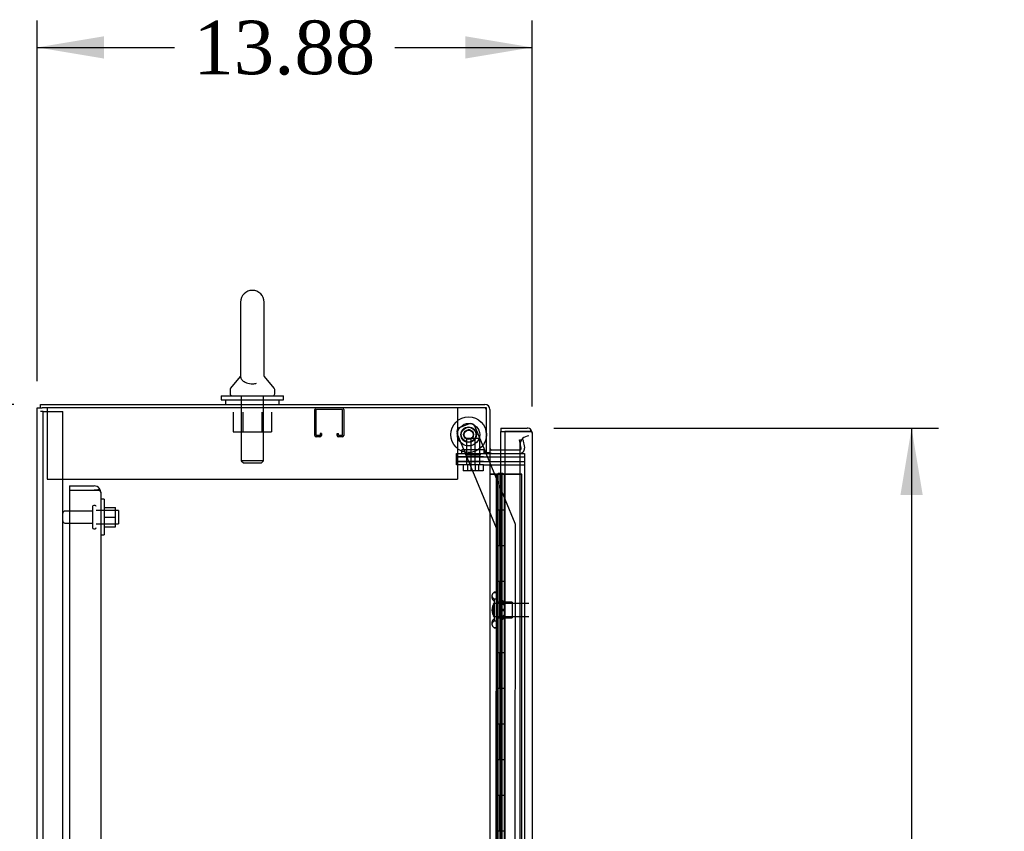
# Model space of a CAD drawing. Header units: inches. Extents: x 1 to 359, y -2 to 239.
# Tile 9 of 24: x 23 to 50, y 161 to 184. Entities that reach past the tile are written whole.
import ezdxf
from ezdxf.enums import TextEntityAlignment as Align
from ezdxf.lldxf.tags import DXFTag

# ---------------------------------------------------------------- set-up
doc = ezdxf.new("R2010")
doc.units = ezdxf.units.IN
doc.header["$MEASUREMENT"] = 0
for name, color, linetype in [('COM43132', 7, 'Continuous'), ('COM50677', 7, 'Continuous'), ('COM55607-1', 7, 'Continuous'), ('COM55738-22', 7, 'Continuous'), ('COM70098', 7, 'Continuous'), ('COM70112-1', 7, 'Continuous'), ('COM70217', 7, 'Continuous'), ('COM70220', 7, 'Continuous'), ('COM70839-2', 7, 'Continuous'), ('COM71181-1', 7, 'Continuous'), ('COM71193-1', 7, 'Continuous'), ('Default', 7, 'Continuous'), ('GSK86006', 7, 'Continuous'), ('NTS166105', 7, 'Continuous'), ('NTS18024', 7, 'Continuous'), ('NTS18147', 7, 'Continuous'), ('NTS86070', 7, 'Continuous'), ('ROL87452', 7, 'Continuous'), ('RVT17786', 7, 'Continuous'), ('SCC180005', 7, 'Continuous'), ('SCS86415', 7, 'Continuous'), ('STD26089', 7, 'Continuous'), ('STD26122', 7, 'Continuous'), ('WAF25059', 7, 'Continuous'), ('WAF25376', 7, 'Continuous'), ('WAF25377', 7, 'Continuous'), ('WAM254785', 7, 'Continuous'), ('WAM30038', 7, 'Continuous')]:
    doc.layers.add(name, color=color, linetype=linetype)
doc.styles.add('SEACAD_Times_New_Roman', font='times.ttf')
tags = doc.linetypes.add('HIDDEN2', pattern=[0.1875, 0.125, -0.0625]).pattern_tags.tags
tags[6:7] = [DXFTag(74, 4), DXFTag(75, 0), DXFTag(340, '0'), DXFTag(46, 0.0), DXFTag(50, 0.0), DXFTag(44, 0.0), DXFTag(45, 0.0)]
tags[4:5] = [DXFTag(74, 4), DXFTag(75, 0), DXFTag(340, '0'), DXFTag(46, 0.0), DXFTag(50, 0.0), DXFTag(44, 0.0), DXFTag(45, 0.0)]
doc.dimstyles.new('HAMMOND_(STH_-_300x200)', dxfattribs={"dimtxt": 1.5, "dimasz": 1.875, "dimexe": 0.75, "dimexo": 0.75, "dimgap": 0.375, "dimtad": 0, "dimtih": 1, "dimtoh": 1, "dimzin": 0, "dimdsep": 46, "dimtxsty": 'SEACAD_Times_New_Roman', "dimblk1": '_SE_FILLED', "dimblk2": '_SE_FILLED', "dimsah": 1, "dimcen": 0.75, "dimadec": 0, "dimazin": 0, "dimtfac": 0.8, "dimtofl": 0, "dimtmove": 0, "dimatfit": 3, "dimfxl": 1, "dimtolj": 1, "dimtzin": 0, "dimarcsym": 0})

# ---------------------------------------------------------------- blocks, each defined once
blk = doc.blocks.new('SE3')
at = {"layer": 'COM43132', "color": 7, "linetype": 'HIDDEN2'}
for p, q in [((23.941, 170.655), (23.941, 170.53)), ((23.941, 170.655), (24.631, 170.655)), ((23.941, 170.53), (23.941, 114.78)), ((23.941, 170.53), (24.631, 170.53)), ((23.941, 170.53), (24.631, 170.53)), ((24.631, 170.53), (24.631, 170.53)), ((24.631, 170.53), (24.781, 170.53)), ((24.714, 170.53), (24.631, 170.53)), ((24.714, 170.53), (24.781, 170.579)), ((24.816, 170.47), (24.816, 114.84)), ((24.816, 170.47), (24.816, 170.47)), ((24.816, 170.47), (24.816, 170.47))]:
    blk.add_line(p, q, dxfattribs=at)
for start, end in [(36.194, 90), (0.1208, 36.194), (0, 0.0589)]:
    blk.add_arc((24.631, 170.47), 0.185, start, end, dxfattribs=at)
blk.add_open_spline([(24.781, 170.53), (24.792, 170.52), (24.801, 170.51), (24.81, 170.495), (24.812, 170.49), (24.816, 170.48), (24.816, 170.475), (24.816, 170.47)], degree=3, knots=[0, 0, 0, 0, 0.5, 0.5, 0.75, 0.75, 1, 1, 1, 1], dxfattribs=at)
at = {"layer": 'COM50677', "color": 7, "linetype": 'HIDDEN2'}
for p, q in [((23.317, 172.84), (23.317, 172.655)), ((34.817, 172.84), (34.817, 172.655)), ((23.317, 172.655), (23.317, 170.84)), ((34.817, 172.655), (34.817, 170.84)), ((23.317, 170.84), (34.817, 170.84))]:
    blk.add_line(p, q, dxfattribs=at)
at = {"layer": 'COM55607-1', "color": 7, "linetype": 'HIDDEN2'}
for p, q in [((35.784, 170.978), (35.722, 170.978)), ((35.908, 170.978), (35.784, 170.978)), ((35.903, 170.978), (35.903, 169.978)), ((35.908, 170.978), (36.031, 170.978)), ((35.908, 169.978), (35.908, 170.978)), ((35.97, 170.978), (35.97, 114.978)), ((36.031, 170.978), (36.031, 169.978)), ((36.031, 170.978), (36.07, 170.978)), ((36.075, 170.978), (36.07, 170.978)), ((36.07, 114.978), (36.07, 170.978)), ((36.1, 170.978), (36.075, 170.978)), ((36.615, 170.978), (36.1, 170.978)), ((36.139, 170.978), (36.615, 170.978)), ((36.615, 114.978), (36.615, 170.978)), ((36.031, 169.978), (35.903, 169.978)), ((35.934, 169.978), (35.903, 169.978)), ((35.903, 169.978), (35.903, 168.978)), ((35.979, 169.978), (35.979, 168.978)), ((36.02, 169.978), (36.02, 168.978)), ((36.075, 169.978), (36.02, 169.978)), ((36.031, 168.978), (35.903, 168.978)), ((35.903, 168.978), (35.903, 167.978)), ((35.934, 168.978), (35.903, 168.978)), ((35.908, 167.978), (35.908, 168.978)), ((36.075, 168.978), (36.02, 168.978)), ((36.031, 168.978), (36.031, 167.978)), ((36.031, 167.978), (35.903, 167.978)), ((35.934, 167.978), (35.903, 167.978)), ((35.903, 167.978), (35.903, 166.978)), ((35.979, 167.978), (35.979, 166.978)), ((36.02, 167.978), (36.02, 166.978)), ((36.075, 167.978), (36.02, 167.978)), ((36.031, 166.978), (35.903, 166.978)), ((35.903, 166.978), (35.903, 165.978)), ((35.934, 166.978), (35.903, 166.978)), ((35.908, 165.978), (35.908, 166.978)), ((36.075, 166.978), (36.02, 166.978)), ((36.031, 166.978), (36.031, 165.978)), ((36.031, 165.978), (35.903, 165.978)), ((35.934, 165.978), (35.903, 165.978)), ((35.903, 165.978), (35.903, 164.978)), ((35.979, 165.978), (35.979, 164.978)), ((36.02, 165.978), (36.02, 164.978)), ((36.075, 165.978), (36.02, 165.978)), ((36.031, 164.978), (35.903, 164.978)), ((35.903, 164.978), (35.903, 163.978)), ((35.934, 164.978), (35.903, 164.978)), ((35.908, 163.978), (35.908, 164.978)), ((36.075, 164.978), (36.02, 164.978)), ((36.031, 164.978), (36.031, 163.978)), ((36.031, 163.978), (35.903, 163.978)), ((35.934, 163.978), (35.903, 163.978)), ((35.903, 163.978), (35.903, 162.978)), ((35.979, 163.978), (35.979, 162.978)), ((36.02, 163.978), (36.02, 162.978)), ((36.075, 163.978), (36.02, 163.978)), ((36.031, 162.978), (35.903, 162.978)), ((35.903, 162.978), (35.903, 161.978)), ((35.934, 162.978), (35.903, 162.978)), ((35.908, 161.978), (35.908, 162.978)), ((36.075, 162.978), (36.02, 162.978)), ((36.031, 162.978), (36.031, 161.978)), ((36.031, 161.978), (35.903, 161.978)), ((35.934, 161.978), (35.903, 161.978)), ((35.903, 161.978), (35.903, 160.978)), ((35.979, 161.978), (35.979, 160.978)), ((36.02, 161.978), (36.02, 160.978)), ((36.075, 161.978), (36.02, 161.978)), ((35.934, 160.978), (35.903, 160.978))]:
    blk.add_line(p, q, dxfattribs=at)
at = {"layer": 'COM55607-1', "color": 7, "linetype": 'Continuous'}
for p, q in [((35.722, 170.978), (35.934, 170.978)), ((35.934, 170.978), (36.137, 170.978)), ((35.934, 169.978), (35.934, 170.978)), ((35.958, 170.987), (35.958, 171.013)), ((35.958, 171.013), (36.008, 171.013)), ((36.008, 170.987), (35.958, 170.987)), ((35.97, 170.987), (35.97, 170.978)), ((36.008, 171.013), (36.033, 171.013)), ((36.008, 170.987), (36.033, 170.987)), ((36.033, 171.013), (36.083, 171.013)), ((36.083, 170.987), (36.033, 170.987)), ((36.07, 170.978), (36.07, 170.987)), ((36.083, 171.013), (36.083, 170.987)), ((36.137, 170.978), (36.139, 170.978)), ((36.137, 169.978), (36.137, 170.978)), ((36.137, 169.978), (35.934, 169.978)), ((35.934, 168.978), (35.934, 169.978)), ((36.137, 169.978), (35.934, 169.978)), ((36.137, 168.978), (36.137, 169.978)), ((36.137, 168.978), (35.934, 168.978)), ((36.137, 168.978), (35.934, 168.978)), ((35.934, 167.978), (35.934, 168.978)), ((36.137, 167.978), (36.137, 168.978)), ((36.137, 167.978), (35.934, 167.978)), ((35.934, 166.978), (35.934, 167.978)), ((36.137, 167.978), (35.934, 167.978)), ((36.137, 166.978), (36.137, 167.978)), ((36.137, 166.978), (35.934, 166.978)), ((36.137, 166.978), (35.934, 166.978)), ((35.934, 165.978), (35.934, 166.978)), ((36.137, 165.978), (36.137, 166.978)), ((36.137, 165.978), (35.934, 165.978)), ((35.934, 164.978), (35.934, 165.978)), ((36.137, 165.978), (35.934, 165.978)), ((36.137, 164.978), (36.137, 165.978)), ((36.137, 164.978), (35.934, 164.978)), ((36.137, 164.978), (35.934, 164.978)), ((35.934, 163.978), (35.934, 164.978)), ((36.137, 163.978), (36.137, 164.978)), ((36.137, 163.978), (35.934, 163.978)), ((35.934, 162.978), (35.934, 163.978)), ((36.137, 163.978), (35.934, 163.978)), ((36.137, 162.978), (36.137, 163.978)), ((36.137, 162.978), (35.934, 162.978)), ((36.137, 162.978), (35.934, 162.978)), ((35.934, 161.978), (35.934, 162.978)), ((36.137, 161.978), (36.137, 162.978)), ((36.137, 161.978), (35.934, 161.978)), ((35.934, 160.978), (35.934, 161.978)), ((36.137, 161.978), (35.934, 161.978)), ((36.137, 160.978), (36.137, 161.978)), ((36.137, 160.978), (35.934, 160.978)), ((36.137, 160.978), (35.934, 160.978)), ((35.934, 159.978), (35.934, 160.978)), ((36.137, 159.978), (36.137, 160.978))]:
    blk.add_line(p, q, dxfattribs=at)
at = {"layer": 'COM55738-22', "color": 7, "linetype": 'HIDDEN2'}
for p, q in [((23.201, 172.737), (23.129, 172.737)), ((23.201, 112.987), (23.201, 172.737)), ((23.201, 172.737), (23.317, 172.737)), ((23.317, 172.737), (23.567, 172.737)), ((23.567, 172.737), (23.754, 172.737)), ((23.754, 112.987), (23.754, 172.737))]:
    blk.add_line(p, q, dxfattribs=at)
at = {"layer": 'COM70098', "color": 7, "linetype": 'HIDDEN2'}
for p, q in [((34.79, 171.465), (34.79, 171.56)), ((34.79, 171.56), (35.54, 171.56)), ((35.54, 171.465), (34.79, 171.465)), ((35.54, 171.56), (35.579, 171.56)), ((35.54, 171.465), (36.689, 171.465)), ((34.79, 171.245), (34.79, 171.34)), ((34.79, 171.34), (35.54, 171.34)), ((35.54, 171.245), (34.79, 171.245)), ((35.54, 171.34), (36.689, 171.34)), ((35.54, 171.245), (36.689, 171.245))]:
    blk.add_line(p, q, dxfattribs=at)
at = {"layer": 'COM70112-1', "color": 7, "linetype": 'Continuous'}
for p, q in [((23.129, 172.935), (35.579, 172.935)), ((23.129, 172.84), (23.129, 172.935)), ((35.722, 172.792), (35.722, 171.59)), ((36.139, 171.655), (35.77, 171.655)), ((35.627, 171.59), (35.722, 171.59))]:
    blk.add_line(p, q, dxfattribs=at)
at = {"layer": 'COM70112-1', "color": 7, "linetype": 'HIDDEN2'}
for p, q in [((36.556, 171.94), (36.649, 171.956)), ((36.596, 171.711), (36.556, 171.94)), ((36.649, 171.956), (36.69, 171.727)), ((36.549, 171.655), (36.139, 171.655)), ((36.596, 171.693), (36.596, 171.711)), ((36.69, 171.727), (36.692, 171.71))]:
    blk.add_line(p, q, dxfattribs=at)
at = {"layer": 'COM70112-1', "color": 7, "linetype": 'Continuous'}
for centre, radius, start, end in [((35.579, 172.792), 0.143, 0, 90), ((35.77, 171.703), 0.048, 180, 270), ((35.77, 171.703), 0.143, 232.2051, 270)]:
    blk.add_arc(centre, radius, start, end, dxfattribs=at)
at = {"layer": 'COM70112-1', "color": 7, "linetype": 'HIDDEN2'}
for centre, radius, start, end in [((35.579, 172.792), 0.048, 0, 90), ((36.549, 171.703), 0.143, 270, 2.9658), ((36.549, 171.703), 0.048, 270, 348.6027)]:
    blk.add_arc(centre, radius, start, end, dxfattribs=at)
at = {"layer": 'COM70217', "color": 7, "linetype": 'HIDDEN2'}
for p, q in [((30.814, 172.07), (30.814, 172.797)), ((30.854, 172.07), (30.854, 172.797)), ((30.857, 172.8), (31.584, 172.8)), ((31.587, 172.797), (31.587, 172.07)), ((31.627, 172.797), (31.627, 172.07)), ((30.959, 172.067), (30.857, 172.067)), ((30.959, 172.027), (30.857, 172.027)), ((30.962, 172.121), (30.962, 172.07)), ((31.002, 172.121), (30.962, 172.121)), ((31.002, 172.121), (31.002, 172.07)), ((31.439, 172.07), (31.439, 172.121)), ((31.439, 172.121), (31.479, 172.121)), ((31.479, 172.07), (31.479, 172.121)), ((31.584, 172.067), (31.482, 172.067)), ((31.584, 172.027), (31.482, 172.027))]:
    blk.add_line(p, q, dxfattribs=at)
for centre, radius, start, end in [((30.857, 172.797), 0.043, 90, 180), ((30.857, 172.797), 0.003, 90, 180), ((31.584, 172.797), 0.043, 0, 90), ((31.584, 172.797), 0.003, 0, 90), ((30.857, 172.07), 0.043, 180, 270), ((30.857, 172.07), 0.003, 180, 270), ((30.959, 172.07), 0.003, 270, 0), ((30.959, 172.07), 0.043, 270, 0), ((31.482, 172.07), 0.043, 180, 270), ((31.482, 172.07), 0.003, 180, 270), ((31.584, 172.07), 0.003, 270, 0), ((31.584, 172.07), 0.043, 270, 0)]:
    blk.add_arc(centre, radius, start, end, dxfattribs=at)
at = {"layer": 'COM70220', "color": 7, "linetype": 'HIDDEN2'}
for p, q in [((36.564, 171.802), (36.564, 171.552)), ((36.564, 171.552), (36.564, 114.405))]:
    blk.add_line(p, q, dxfattribs=at)
blk.add_arc((36.814, 171.802), 0.25, 90, 180, dxfattribs=at)
at = {"layer": 'COM70839-2', "color": 7, "linetype": 'HIDDEN2'}
for p, q in [((34.876, 172.289), (35.135, 172.396)), ((34.876, 172.289), (35.135, 172.396)), ((35.605, 171.59), (35.299, 172.329)), ((35.605, 171.59), (35.299, 172.329)), ((35.907, 169.469), (34.808, 172.126)), ((35.907, 169.469), (34.808, 172.126)), ((36.429, 169.598), (35.617, 171.56)), ((36.429, 169.597), (35.617, 171.56)), ((35.894, 143.623), (35.907, 169.469)), ((35.907, 169.469), (35.907, 169.469)), ((36.426, 144.997), (36.439, 169.55)), ((36.439, 169.55), (36.439, 169.55))]:
    blk.add_line(p, q, dxfattribs=at)
at = {"layer": 'COM70839-2', "color": 7, "linetype": 'Continuous'}
blk.add_line((35.617, 171.56), (35.605, 171.59), dxfattribs=at)
blk.add_line((35.617, 171.56), (35.605, 171.59), dxfattribs=at)
at = {"layer": 'COM70839-2', "color": 7, "linetype": 'HIDDEN2'}
blk.add_circle((35.127, 172.089), 0.129, dxfattribs=at)
blk.add_circle((35.127, 172.089), 0.129, dxfattribs=at)
for centre, start, end in [((34.924, 172.173), 112.4825, 202.4825), ((34.924, 172.173), 112.4825, 202.4825), ((35.183, 172.281), 22.4825, 112.4825), ((35.183, 172.281), 22.4825, 112.4825), ((36.314, 169.55), 359.9705, 22.4825), ((36.314, 169.55), 359.9705, 22.4825)]:
    blk.add_arc(centre, 0.125, start, end, dxfattribs=at)
at = {"layer": 'COM71181-1', "color": 7, "linetype": 'Continuous'}
for p, q in [((23.034, 112.905), (23.034, 172.84)), ((23.034, 172.84), (23.177, 172.84)), ((35.627, 172.84), (23.177, 172.84)), ((35.627, 171.59), (35.627, 172.84)), ((35.579, 171.59), (35.579, 171.56)), ((35.579, 171.59), (35.627, 171.59)), ((35.579, 171.56), (35.722, 171.56)), ((35.722, 171.56), (35.722, 114.185)), ((35.77, 171.56), (35.722, 171.56)), ((35.77, 171.56), (36.139, 171.56))]:
    blk.add_line(p, q, dxfattribs=at)
at = {"layer": 'COM71181-1', "color": 7, "linetype": 'HIDDEN2'}
for p, q in [((36.139, 171.56), (36.689, 171.56)), ((36.689, 171.56), (36.689, 114.185))]:
    blk.add_line(p, q, dxfattribs=at)
at = {"layer": 'COM71193-1', "color": 7, "linetype": 'Continuous'}
for p, q in [((36.034, 172.272), (36.034, 172.177)), ((36.034, 172.272), (36.766, 172.272)), ((36.829, 172.177), (36.88, 172.216)), ((36.034, 171.655), (36.034, 172.177)), ((36.034, 172.177), (36.139, 172.177)), ((36.034, 172.177), (36.766, 172.177)), ((36.139, 172.177), (36.139, 113.78)), ((36.766, 172.177), (36.139, 172.177)), ((36.766, 172.177), (36.766, 172.177)), ((36.829, 172.177), (36.766, 172.177)), ((36.766, 172.177), (36.88, 172.177)), ((36.909, 172.129), (36.909, 113.828)), ((36.909, 172.129), (36.909, 172.129)), ((36.909, 172.129), (36.909, 172.129))]:
    blk.add_line(p, q, dxfattribs=at)
at = {"layer": 'COM71193-1', "color": 7, "linetype": 'HIDDEN2'}
blk.add_line((36.034, 114.09), (36.034, 171.655), dxfattribs=at)
at = {"layer": 'COM71193-1', "color": 7, "linetype": 'Continuous'}
for start, end in [(37.5036, 90), (0.1561, 37.5036), (0, 0.0762)]:
    blk.add_arc((36.766, 172.129), 0.143, start, end, dxfattribs=at)
blk.add_open_spline([(36.88, 172.177), (36.889, 172.169), (36.897, 172.161), (36.904, 172.149), (36.906, 172.145), (36.909, 172.137), (36.909, 172.133), (36.909, 172.129)], degree=3, knots=[0, 0, 0, 0, 0.5, 0.5, 0.75, 0.75, 1, 1, 1, 1], dxfattribs=at)
at = {"layer": 'GSK86006', "color": 7, "linetype": 'HIDDEN2'}
for p, q in [((34.79, 171.34), (34.79, 171.465)), ((34.79, 171.465), (35.54, 171.465)), ((35.54, 171.465), (36.689, 171.465)), ((35.54, 171.34), (34.79, 171.34)), ((35.54, 171.34), (36.689, 171.34))]:
    blk.add_line(p, q, dxfattribs=at)
at = {"layer": 'NTS166105', "color": 7, "linetype": 'HIDDEN2'}
for p, q in [((24.912, 170.053), (25.232, 170.053)), ((25.232, 169.782), (25.232, 170.053)), ((24.912, 169.782), (25.232, 169.782)), ((25.232, 169.503), (25.232, 169.782)), ((24.912, 169.503), (25.232, 169.503))]:
    blk.add_line(p, q, dxfattribs=at)
at = {"layer": 'NTS18024', "color": 7, "linetype": 'HIDDEN2'}
for p, q in [((28.532, 172.715), (28.532, 172.17)), ((28.804, 172.715), (28.804, 172.17)), ((29.33, 172.715), (29.33, 172.17)), ((29.605, 172.715), (29.605, 172.17)), ((28.532, 172.17), (28.804, 172.17)), ((28.804, 172.17), (29.33, 172.17)), ((29.33, 172.17), (29.605, 172.17))]:
    blk.add_line(p, q, dxfattribs=at)
at = {"layer": 'NTS18147', "color": 7, "linetype": 'HIDDEN2'}
for p, q in [((35.781, 167.578), (35.781, 167.523)), ((35.843, 167.672), (35.843, 167.677)), ((35.906, 167.677), (35.843, 167.677)), ((35.843, 167.672), (35.906, 167.672)), ((35.906, 167.672), (35.906, 167.677)), ((35.906, 167.483), (35.906, 167.672)), ((35.843, 167.483), (35.843, 167.365)), ((35.906, 167.483), (35.843, 167.483)), ((35.843, 167.365), (35.906, 167.365)), ((35.906, 167.365), (35.906, 167.483)), ((36.344, 167.397), (35.906, 167.397)), ((35.906, 166.988), (35.906, 167.365)), ((36.344, 167.397), (36.344, 166.957)), ((35.843, 166.988), (35.843, 166.87)), ((35.906, 166.988), (35.843, 166.988)), ((35.906, 166.87), (35.906, 166.988)), ((35.906, 166.957), (36.344, 166.957)), ((35.781, 166.83), (35.781, 166.776)), ((35.843, 166.87), (35.906, 166.87)), ((35.843, 166.681), (35.843, 166.677)), ((35.906, 166.681), (35.843, 166.681)), ((35.843, 166.677), (35.906, 166.677)), ((35.906, 166.681), (35.906, 166.87)), ((35.906, 166.681), (35.906, 166.677))]:
    blk.add_line(p, q, dxfattribs=at)
blk.add_arc((36.1, 167.177), 0.318, 143.6338, 216.3662, dxfattribs=at)
for centre, start_param, end_param in [((36.1, 167.578), 2.506883, 3.776302), ((36.1, 167.523), 3.141593, 3.776302), ((36.1, 166.776), 2.506883, 3.776302), ((36.1, 166.83), 2.506883, 3.141593)]:
    blk.add_ellipse(centre, major_axis=(0.318, 0), ratio=0.5, start_param=start_param, end_param=end_param, dxfattribs=at)
at = {"layer": 'NTS86070', "color": 7, "linetype": 'HIDDEN2'}
for p, q in [((35.064, 171.66), (34.939, 171.66)), ((34.939, 171.56), (34.939, 171.66)), ((35.564, 171.66), (35.064, 171.66)), ((35.064, 171.56), (35.064, 171.66)), ((35.439, 171.56), (35.439, 171.66)), ((35.564, 171.56), (35.564, 171.66)), ((35.043, 171.56), (35.043, 171.53)), ((35.053, 171.52), (35.178, 171.52)), ((35.168, 171.56), (35.168, 171.53)), ((35.178, 171.52), (35.451, 171.52)), ((35.336, 171.53), (35.336, 171.56)), ((35.461, 171.53), (35.461, 171.56))]:
    blk.add_line(p, q, dxfattribs=at)
for centre, start, end in [((35.053, 171.53), 180, 270), ((35.178, 171.53), 180, 270), ((35.326, 171.53), 270, 0), ((35.451, 171.53), 270, 0)]:
    blk.add_arc(centre, 0.01, start, end, dxfattribs=at)
at = {"layer": 'ROL87452', "color": 7, "linetype": 'HIDDEN2'}
for radius in [0.5, 0.206]:
    blk.add_circle((35.127, 172.089), radius, dxfattribs=at)
for start, end in [(0, 15.626), (351.7114, 0), (268.7845, 278.3589)]:
    blk.add_arc((35.127, 172.089), 0.5, start, end, dxfattribs=at)
at = {"layer": 'RVT17786', "color": 7, "linetype": 'HIDDEN2'}
for radius in [0.217, 0.217, 0.125]:
    blk.add_circle((35.127, 172.089), radius, dxfattribs=at)
at = {"layer": 'SCC180005', "color": 7, "linetype": 'HIDDEN2'}
for p, q in [((35.066, 171.995), (35.191, 171.995)), ((35.066, 171.995), (35.066, 171.245)), ((35.191, 171.995), (35.437, 171.995)), ((35.191, 171.995), (35.191, 171.245)), ((35.312, 171.245), (35.312, 171.995)), ((35.437, 171.245), (35.437, 171.995)), ((34.973, 171.245), (34.973, 171.071)), ((35.098, 171.245), (35.098, 171.071)), ((35.189, 171.245), (35.189, 171.071)), ((35.314, 171.245), (35.314, 171.071)), ((35.405, 171.245), (35.405, 171.071)), ((35.53, 171.245), (35.53, 171.071)), ((35.098, 171.071), (34.973, 171.071)), ((35.314, 171.071), (35.098, 171.071)), ((35.53, 171.071), (35.314, 171.071))]:
    blk.add_line(p, q, dxfattribs=at)
at = {"layer": 'SCS86415', "color": 7, "linetype": 'Continuous'}
for p, q in [((28.736, 175.799), (28.736, 173.73)), ((29.398, 173.729), (29.398, 175.799)), ((28.727, 173.719), (28.456, 173.392)), ((28.732, 173.726), (28.728, 173.72)), ((29.678, 173.392), (29.407, 173.719)), ((28.442, 173.354), (28.442, 173.235)), ((29.692, 173.235), (29.692, 173.354))]:
    blk.add_line(p, q, dxfattribs=at)
at = {"layer": 'SCS86415', "color": 7, "linetype": 'HIDDEN2'}
for p, q in [((28.755, 173.175), (28.755, 171.359)), ((29.379, 171.359), (29.379, 173.175)), ((29.379, 171.359), (28.755, 171.359)), ((28.755, 171.359), (28.815, 171.299)), ((29.319, 171.299), (29.379, 171.359)), ((28.815, 171.299), (29.319, 171.299))]:
    blk.add_line(p, q, dxfattribs=at)
at = {"layer": 'SCS86415', "color": 7, "linetype": 'Continuous'}
for centre, radius, start, end in [((29.067, 175.799), 0.331, 0, 180), ((29.419, 173.734), 0.0191, 206.8456, 231.1251), ((28.502, 173.354), 0.06, 140.3214, 180), ((29.632, 173.354), 0.06, 0, 39.6786), ((28.502, 173.235), 0.06, 180, 270), ((29.632, 173.235), 0.06, 270, 0)]:
    blk.add_arc(centre, radius, start, end, dxfattribs=at)
blk.add_open_spline([(28.736, 173.734), (28.736, 173.732), (28.736, 173.728), (28.736, 173.715), (28.738, 173.703), (28.746, 173.665), (28.76, 173.637), (28.81, 173.585), (28.848, 173.56), (28.949, 173.525), (29.013, 173.515), (29.115, 173.517), (29.152, 173.521), (29.185, 173.529)], degree=3, knots=[0.7032162, 0.7032162, 0.7032162, 0.7032162, 0.71875, 0.71875, 0.75, 0.75, 0.8125, 0.8125, 0.875, 0.875, 0.9375, 0.9375, 0.9737303, 0.9737303, 0.9737303, 0.9737303], dxfattribs=at)
at = {"layer": 'STD26089', "color": 7, "linetype": 'HIDDEN2'}
for p, q in [((24.591, 170.075), (24.591, 169.485)), ((24.661, 170.105), (24.621, 170.105)), ((24.591, 169.946), (23.814, 169.946)), ((25.316, 169.967), (24.691, 169.967)), ((25.316, 169.967), (25.316, 169.592)), ((23.814, 169.614), (24.591, 169.614)), ((24.621, 169.455), (24.661, 169.455)), ((24.691, 169.592), (25.316, 169.592))]:
    blk.add_line(p, q, dxfattribs=at)
for centre, radius, start, end in [((24.621, 170.075), 0.03, 90, 180), ((24.661, 170.075), 0.03, 0, 90), ((23.814, 169.886), 0.06, 90, 180), ((23.814, 169.674), 0.06, 180, 270), ((24.621, 169.485), 0.03, 180, 270), ((24.661, 169.485), 0.03, 270, 0)]:
    blk.add_arc(centre, radius, start, end, dxfattribs=at)
at = {"layer": 'STD26122', "color": 7, "linetype": 'HIDDEN2'}
for p, q in [((35.849, 167.362), (35.814, 167.327)), ((35.814, 167.327), (35.814, 167.027)), ((35.849, 166.992), (35.849, 167.362)), ((36.814, 167.362), (35.849, 167.362)), ((35.814, 167.027), (35.849, 166.992)), ((35.849, 166.992), (36.814, 166.992))]:
    blk.add_line(p, q, dxfattribs=at)
at = {"layer": 'WAF25059', "color": 7, "linetype": 'HIDDEN2'}
for p, q in [((24.912, 170.28), (24.816, 170.28)), ((24.912, 170.28), (24.912, 169.28)), ((24.816, 169.28), (24.912, 169.28))]:
    blk.add_line(p, q, dxfattribs=at)
at = {"layer": 'WAF25376', "color": 7, "linetype": 'HIDDEN2'}
for radius in [0.315, 0.315, 0.14]:
    blk.add_circle((35.127, 172.089), radius, dxfattribs=at)
for start, end in [(71.6744, 90.8216), (343.3898, 0), (0, 14.109)]:
    blk.add_arc((35.127, 172.089), 0.14, start, end, dxfattribs=at)
at = {"layer": 'WAF25377', "color": 7, "linetype": 'Continuous'}
for p, q in [((28.192, 173.175), (29.942, 173.175)), ((28.192, 173.175), (28.192, 173.06)), ((28.192, 173.06), (29.942, 173.06)), ((29.942, 173.06), (29.942, 173.175))]:
    blk.add_line(p, q, dxfattribs=at)
at = {"layer": 'WAM254785', "color": 7, "linetype": 'Continuous'}
for p, q in [((28.317, 173.06), (28.317, 172.935)), ((29.817, 172.935), (29.817, 173.06))]:
    blk.add_line(p, q, dxfattribs=at)
at = {"layer": 'WAM30038', "color": 7, "linetype": 'HIDDEN2'}
for p, q in [((36.031, 166.802), (36.031, 167.552)), ((36.055, 167.552), (36.031, 167.552)), ((36.055, 166.802), (36.055, 167.552)), ((36.07, 167.358), (36.103, 167.338)), ((36.119, 167.35), (36.074, 167.379)), ((36.074, 167.354), (36.119, 167.326)), ((36.103, 167.338), (36.119, 167.35)), ((36.119, 167.405), (36.119, 167.35)), ((36.119, 167.326), (36.119, 167.194)), ((36.103, 167.016), (36.07, 166.995)), ((36.119, 167.194), (36.074, 167.194)), ((36.074, 167.159), (36.119, 167.159)), ((36.119, 167.028), (36.074, 166.999)), ((36.074, 166.975), (36.119, 167.003)), ((36.119, 167.003), (36.103, 167.016)), ((36.119, 167.159), (36.119, 167.028)), ((36.119, 167.003), (36.119, 166.948)), ((36.031, 166.802), (36.055, 166.802))]:
    blk.add_line(p, q, dxfattribs=at)
for centre, radius, start, end in [((36.643, 168.082), 0.854, 226.5547, 228.2901), ((36.073, 167.176), 0.0182, 87.1609, 177.9942), ((36.073, 167.177), 0.0181, 181.7718, 273.073), ((36.64, 166.274), 0.85, 131.7058, 133.4493)]:
    blk.add_arc(centre, radius, start, end, dxfattribs=at)
for points, knots in [([(36.055, 167.379), (36.055, 167.377), (36.056, 167.374), (36.059, 167.369), (36.06, 167.367), (36.066, 167.36), (36.07, 167.357), (36.074, 167.354)], [0, 0, 0, 0, 0.25, 0.25, 0.5, 0.5, 1, 1, 1, 1]), ([(36.074, 167.379), (36.072, 167.38), (36.07, 167.381), (36.066, 167.383), (36.064, 167.383), (36.062, 167.384), (36.061, 167.384), (36.061, 167.384)], [0, 0, 0, 0, 0.25, 0.25, 0.5, 0.5, 0.5626015, 0.5626015, 0.5626015, 0.5626015]), ([(36.074, 167.445), (36.076, 167.443), (36.079, 167.441), (36.081, 167.439), (36.094, 167.428), (36.106, 167.416), (36.119, 167.405)], [0, 0, 0, 0, 0.141448, 0.141448, 0.141448, 1, 1, 1, 1]), ([(36.074, 166.999), (36.072, 166.998), (36.07, 166.996), (36.066, 166.993), (36.064, 166.991), (36.06, 166.986), (36.059, 166.984), (36.056, 166.979), (36.055, 166.977), (36.055, 166.975)], [0, 0, 0, 0, 0.25, 0.25, 0.5, 0.5, 0.75, 0.75, 1, 1, 1, 1]), ([(36.061, 166.969), (36.061, 166.969), (36.062, 166.969), (36.066, 166.97), (36.07, 166.972), (36.074, 166.975)], [0.4389304, 0.4389304, 0.4389304, 0.4389304, 0.5, 0.5, 1, 1, 1, 1]), ([(36.119, 166.948), (36.106, 166.937), (36.094, 166.925), (36.081, 166.914), (36.079, 166.912), (36.076, 166.91), (36.074, 166.908)], [0, 0, 0, 0, 0.858552, 0.858552, 0.858552, 1, 1, 1, 1])]:
    blk.add_open_spline(points, degree=3, knots=knots, dxfattribs=at)
blk = doc.blocks.new('DMBLK3540')
at = {"layer": 'Default', "linetype": 'Continuous'}
for points in [[(24.909, 183.249), (23.034, 182.937), (24.909, 182.624)], [(35.034, 183.249), (35.034, 182.624), (36.909, 182.937)]]:
    blk.add_hatch(color=7, dxfattribs=at).paths.add_polyline_path(points)
at = {"layer": 'Default', "color": 7, "linetype": 'Continuous'}
for p, q in [((23.034, 173.59), (23.034, 183.687)), ((36.909, 172.879), (36.909, 183.687)), ((23.034, 182.937), (26.888, 182.937)), ((33.056, 182.937), (36.909, 182.937))]:
    blk.add_line(p, q, dxfattribs=at)
at = {"layer": 'Default', "color": 7, "linetype": 'Continuous', "style": 'SEACAD_Times_New_Roman'}
blk.add_text('13.88', height=1.5, dxfattribs=at).set_placement((27.413, 183.687), align=Align.TOP_LEFT)
blk = doc.blocks.new('_SE_FILLED')
at = {"color": 0}
blk.add_line((0, 0), (-1, 0), dxfattribs=at)
blk.add_solid([(0, 0), (-1, -0.1665), (-1, 0.1665), (0, 0)], dxfattribs=at)
blk = doc.blocks.new('DMBLK3541')
at = {"layer": 'Default', "linetype": 'Continuous'}
for points in [[(12.98, 171.06), (13.605, 171.06), (13.292, 172.935)], [(12.98, 102.685), (13.292, 100.81), (13.605, 102.685)]]:
    blk.add_hatch(color=7, dxfattribs=at).paths.add_polyline_path(points)
at = {"layer": 'Default', "color": 7, "linetype": 'Continuous'}
for p, q in [((22.379, 172.935), (12.542, 172.935)), ((13.292, 172.935), (13.292, 138.147)), ((13.292, 136.122), (13.292, 100.81)), ((22.379, 100.81), (12.542, 100.81))]:
    blk.add_line(p, q, dxfattribs=at)
at = {"layer": 'Default', "color": 7, "linetype": 'Continuous', "style": 'SEACAD_Times_New_Roman'}
blk.add_text('72.13', height=1.5, dxfattribs=at).set_placement((10.733, 137.622), align=Align.TOP_LEFT)
blk = doc.blocks.new('DMBLK3542')
at = {"layer": 'Default', "linetype": 'Continuous'}
for points in [[(47.853, 170.397), (47.541, 172.272), (47.228, 170.397)], [(47.853, 115.56), (47.228, 115.56), (47.541, 113.685)]]:
    blk.add_hatch(color=7, dxfattribs=at).paths.add_polyline_path(points)
at = {"layer": 'Default', "color": 7, "linetype": 'Continuous'}
for p, q in [((37.516, 172.272), (48.291, 172.272)), ((47.541, 172.272), (47.541, 144.253)), ((47.541, 139.978), (47.541, 113.685)), ((37.516, 113.685), (48.291, 113.685))]:
    blk.add_line(p, q, dxfattribs=at)
at = {"layer": 'Default', "color": 7, "linetype": 'Continuous', "style": 'SEACAD_Times_New_Roman'}
for s, p in [('58.59', (44.981, 143.728)), ('DOOR', (44.395, 141.478))]:
    blk.add_text(s, height=1.5, dxfattribs=at).set_placement(p, align=Align.TOP_LEFT)

msp = doc.modelspace()

# ---------------------------------------------------------------- block references
at = {"layer": 'Default'}
msp.add_blockref('SE3', (0, 0), dxfattribs=at)

# ---------------------------------------------------------------- dimensions: what is measured, and where the dimension line sits
at = {"layer": 'Default', "color": 7, "linetype": 'Continuous'}
dim = msp.add_linear_dim(base=(36.909364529, 182.936681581), p1=(23.034364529, 172.83958553), p2=(36.909364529, 172.128585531), text='\\A1;<>', dimstyle='HAMMOND_(STH_-_300x200)', dxfattribs=at)
dim.commit()
dim.dimension.update_dxf_attribs({"geometry": 'DMBLK3540', "text_midpoint": (29.971864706, 182.936681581), "dimtype": 160})
for base, p1, p2, angle, text, picture, middle in [((13.292202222, 172.93458553), (23.129364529, 172.93458553), (23.129443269, 100.809585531), 270.000062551, '\\A1;<>', 'DMBLK3541', (13.292202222, 136.872085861)), ((47.541, 172.272), (36.034, 172.272), (36.034, 113.685), 270, '\\A1;<>\\PDOOR', 'DMBLK3542', (47.541, 142.978))]:
    dim = msp.add_linear_dim(base=base, p1=p1, p2=p2, angle=angle, text=text, dimstyle='HAMMOND_(STH_-_300x200)', dxfattribs=at)
    dim.commit()
    dim.dimension.update_dxf_attribs({"geometry": picture, "text_midpoint": middle, "dimtype": 161})

doc.saveas('drawing.dxf')
